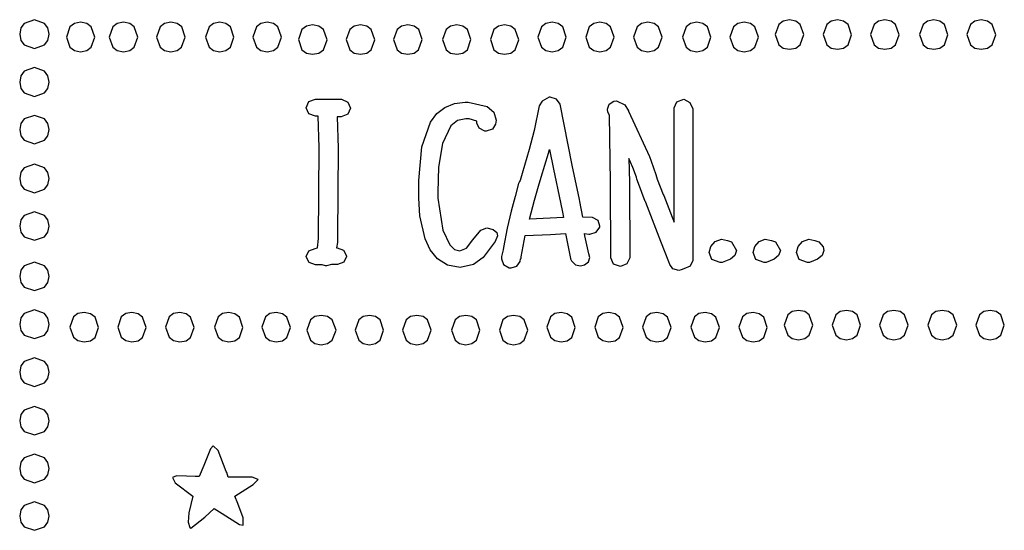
# Model space of a CAD drawing. Extents: x 48 to 158, y 6 to 137.
# Tile 3 of 8: x 102 to 158, y 34 to 63. Entities that reach past the tile are written whole.
import ezdxf

# ---------------------------------------------------------------- set-up
doc = ezdxf.new("R2010")
doc.units = 0

msp = doc.modelspace()

# ---------------------------------------------------------------- linework, layer by layer
at = {"layer": 'Layer 1'}
for p, q in [((102.565299, 62.538744), (102.376584, 62.280767)), ((103.137889, 62.745125), (102.565299, 62.538744)), ((103.710312, 62.538744), (103.137889, 62.745125)), ((103.898818, 62.280767), (103.710312, 62.538744)), ((105.397106, 62.525452), (105.145752, 62.336827)), ((105.749, 62.597), (105.397106, 62.525452)), ((106.10075, 62.525449), (105.749, 62.597)), ((105.749, 62.597), (105.749, 62.597)), ((106.352, 62.336814), (106.10075, 62.525449)), ((107.824106, 62.525452), (107.572752, 62.336827)), ((108.176, 62.597), (107.824106, 62.525452)), ((108.52775, 62.525449), (108.176, 62.597)), ((108.176, 62.597), (108.176, 62.597)), ((108.779, 62.336814), (108.52775, 62.525449)), ((110.505106, 62.525452), (110.253752, 62.336827)), ((110.857, 62.597), (110.505106, 62.525452)), ((111.216807, 62.525452), (110.857, 62.597)), ((110.857, 62.597), (110.857, 62.597)), ((111.471874, 62.336827), (111.216807, 62.525452)), ((113.271106, 62.525452), (113.019752, 62.336827)), ((113.623, 62.597), (113.271106, 62.525452)), ((113.97475, 62.525449), (113.623, 62.597)), ((113.623, 62.597), (113.623, 62.597)), ((114.226, 62.336814), (113.97475, 62.525449)), ((115.952106, 62.525452), (115.700752, 62.336827)), ((116.304, 62.597), (115.952106, 62.525452)), ((116.65575, 62.525449), (116.304, 62.597)), ((116.304, 62.597), (116.304, 62.597)), ((116.907, 62.336814), (116.65575, 62.525449)), ((118.520106, 62.384252), (118.268752, 62.195627)), ((118.872, 62.4558), (118.520106, 62.384252)), ((119.233266, 62.383096), (118.872, 62.4558)), ((118.872, 62.4558), (118.872, 62.4558)), ((119.491313, 62.191662), (119.233266, 62.383096)), ((121.229106, 62.384252), (120.977752, 62.195627)), ((121.581, 62.4558), (121.229106, 62.384252)), ((121.933078, 62.383096), (121.581, 62.4558)), ((121.581, 62.4558), (121.581, 62.4558)), ((122.184563, 62.191662), (121.933078, 62.383096)), ((123.910106, 62.384252), (123.658752, 62.195627)), ((124.262, 62.4558), (123.910106, 62.384252)), ((124.622094, 62.384252), (124.262, 62.4558)), ((124.262, 62.4558), (124.262, 62.4558)), ((124.877296, 62.195627), (124.622094, 62.384252)), ((126.676106, 62.384252), (126.424752, 62.195627)), ((127.028, 62.4558), (126.676106, 62.384252)), ((127.380055, 62.384252), (127.028, 62.4558)), ((127.028, 62.4558), (127.028, 62.4558)), ((127.631484, 62.195627), (127.380055, 62.384252)), ((129.385106, 62.384252), (129.133753, 62.195627)), ((129.737, 62.4558), (129.385106, 62.384252)), ((130.089078, 62.383096), (129.737, 62.4558)), ((129.737, 62.4558), (129.737, 62.4558)), ((130.340563, 62.191662), (130.089078, 62.383096)), ((132.067106, 62.525452), (131.815753, 62.336827)), ((132.419, 62.597), (132.067106, 62.525452)), ((132.770768, 62.525452), (132.419, 62.597)), ((132.419, 62.597), (132.419, 62.597)), ((133.022062, 62.336827), (132.770768, 62.525452)), ((134.776106, 62.525452), (134.524752, 62.336827)), ((135.128, 62.597), (134.776106, 62.525452)), ((135.479768, 62.525452), (135.128, 62.597)), ((135.128, 62.597), (135.128, 62.597)), ((135.731062, 62.336827), (135.479768, 62.525452)), ((137.485106, 62.525452), (137.233752, 62.336827)), ((137.837, 62.597), (137.485106, 62.525452)), ((138.189078, 62.525449), (137.837, 62.597)), ((137.837, 62.597), (137.837, 62.597)), ((138.440562, 62.336814), (138.189078, 62.525449)), ((140.251106, 62.525452), (139.999752, 62.336827)), ((140.603, 62.597), (140.251106, 62.525452)), ((140.95475, 62.525449), (140.603, 62.597)), ((140.603, 62.597), (140.603, 62.597)), ((141.206, 62.336814), (140.95475, 62.525449)), ((142.932106, 62.525452), (142.680752, 62.336827)), ((143.284, 62.597), (142.932106, 62.525452)), ((143.644094, 62.525452), (143.284, 62.597)), ((143.284, 62.597), (143.284, 62.597)), ((143.899296, 62.336827), (143.644094, 62.525452)), ((145.248753, 62.477927), (145.04767, 61.905545)), ((145.500106, 62.666552), (145.248753, 62.477927)), ((145.852, 62.7381), (145.500106, 62.666552)), ((146.204055, 62.666552), (145.852, 62.7381)), ((145.852, 62.7381), (145.852, 62.7381)), ((146.455484, 62.477927), (146.204055, 62.666552)), ((146.65654, 61.905545), (146.455484, 62.477927)), ((147.958753, 62.477927), (147.75767, 61.905545)), ((148.210106, 62.666552), (147.958753, 62.477927)), ((148.562, 62.7381), (148.210106, 62.666552)), ((148.91375, 62.665392), (148.562, 62.7381)), ((148.562, 62.7381), (148.562, 62.7381)), ((149.165, 62.473948), (148.91375, 62.665392)), ((149.366, 61.894936), (149.165, 62.473948)), ((150.639752, 62.477927), (150.43867, 61.905545)), ((150.891106, 62.666552), (150.639752, 62.477927)), ((151.243, 62.7381), (150.891106, 62.666552)), ((151.59475, 62.665392), (151.243, 62.7381)), ((151.243, 62.7381), (151.243, 62.7381)), ((151.846, 62.473948), (151.59475, 62.665392)), ((152.047, 61.894936), (151.846, 62.473948)), ((153.405753, 62.477927), (153.20467, 61.905545)), ((153.657106, 62.666552), (153.405753, 62.477927)), ((154.009, 62.7381), (153.657106, 62.666552)), ((154.36075, 62.665392), (154.009, 62.7381)), ((154.009, 62.7381), (154.009, 62.7381)), ((154.612, 62.473948), (154.36075, 62.665392)), ((154.813, 61.894936), (154.612, 62.473948)), ((156.086752, 62.477927), (155.88567, 61.905545)), ((156.338106, 62.666552), (156.086752, 62.477927)), ((156.69, 62.7381), (156.338106, 62.666552)), ((157.050938, 62.665392), (156.69, 62.7381)), ((156.69, 62.7381), (156.69, 62.7381)), ((157.30875, 62.473948), (157.050938, 62.665392)), ((157.515, 61.894936), (157.30875, 62.473948)), ((102.376584, 62.280767), (102.305, 61.9196)), ((102.305, 61.9196), (102.376548, 61.567706)), ((102.305, 61.9196), (102.305, 61.9196)), ((103.898562, 61.567706), (103.97011, 61.9196)), ((103.97011, 61.9196), (103.898818, 62.280767)), ((105.145752, 62.336827), (104.94467, 61.764445)), ((106.553, 61.764411), (106.352, 62.336814)), ((107.572752, 62.336827), (107.37167, 61.764445)), ((108.98, 61.764411), (108.779, 62.336814)), ((110.253752, 62.336827), (110.05267, 61.764445)), ((111.671665, 61.764445), (111.471874, 62.336827)), ((113.019752, 62.336827), (112.81867, 61.764445)), ((114.427, 61.764411), (114.226, 62.336814)), ((115.700752, 62.336827), (115.49967, 61.764445)), ((117.108, 61.764411), (116.907, 62.336814)), ((118.268752, 62.195627), (118.06767, 61.623245)), ((119.69775, 61.612674), (119.491313, 62.191662)), ((120.977752, 62.195627), (120.77667, 61.623245)), ((122.38575, 61.612674), (122.184563, 62.191662)), ((123.658752, 62.195627), (123.45767, 61.623245)), ((125.07704, 61.623245), (124.877296, 62.195627)), ((126.424752, 62.195627), (126.22367, 61.623245)), ((127.83254, 61.623245), (127.631484, 62.195627)), ((129.133753, 62.195627), (128.93267, 61.623245)), ((130.54175, 61.612674), (130.340563, 62.191662)), ((131.815753, 62.336827), (131.61467, 61.764445)), ((133.223165, 61.764445), (133.022062, 62.336827)), ((134.524752, 62.336827), (134.32367, 61.764445)), ((135.932165, 61.764445), (135.731062, 62.336827)), ((137.233752, 62.336827), (137.03267, 61.764445)), ((138.64175, 61.764411), (138.440562, 62.336814)), ((139.999752, 62.336827), (139.79867, 61.764445)), ((141.407, 61.764411), (141.206, 62.336814)), ((142.680752, 62.336827), (142.47967, 61.764445)), ((144.09904, 61.764445), (143.899296, 62.336827)), ((145.04767, 61.905545), (145.248753, 61.333163)), ((146.455326, 61.333163), (146.65654, 61.905545)), ((147.75767, 61.905545), (147.958753, 61.333163)), ((149.165, 61.321229), (149.366, 61.894936)), ((150.43867, 61.905545), (150.639752, 61.333163)), ((151.846, 61.321229), (152.047, 61.894936)), ((153.20467, 61.905545), (153.405753, 61.333163)), ((154.612, 61.321229), (154.813, 61.894936)), ((155.88567, 61.905545), (156.086752, 61.333163)), ((157.30875, 61.321229), (157.515, 61.894936)), ((102.376548, 61.567706), (102.565173, 61.316353)), ((102.565173, 61.316353), (103.137555, 61.11527)), ((103.137555, 61.11527), (103.709937, 61.316353)), ((103.709937, 61.316353), (103.898562, 61.567706)), ((104.94467, 61.764445), (105.145752, 61.192063)), ((106.352, 61.192025), (106.553, 61.764411)), ((107.37167, 61.764445), (107.572752, 61.192063)), ((108.779, 61.192025), (108.98, 61.764411)), ((110.05267, 61.764445), (110.253752, 61.192063)), ((111.464123, 61.192063), (111.671665, 61.764445)), ((112.81867, 61.764445), (113.019752, 61.192063)), ((114.226, 61.192025), (114.427, 61.764411)), ((115.49967, 61.764445), (115.700752, 61.192063)), ((116.907, 61.192025), (117.108, 61.764411)), ((118.06767, 61.623245), (118.268752, 61.050863)), ((119.491313, 61.038971), (119.69775, 61.612674)), ((120.77667, 61.623245), (120.977752, 61.050863)), ((122.184563, 61.038971), (122.38575, 61.612674)), ((123.45767, 61.623245), (123.658752, 61.050863)), ((124.869264, 61.050863), (125.07704, 61.623245)), ((126.22367, 61.623245), (126.424752, 61.050863)), ((127.631326, 61.050863), (127.83254, 61.623245)), ((128.93267, 61.623245), (129.133753, 61.050863)), ((130.340563, 61.038971), (130.54175, 61.612674)), ((131.61467, 61.764445), (131.815753, 61.192063)), ((133.022186, 61.192063), (133.223165, 61.764445)), ((134.32367, 61.764445), (134.524752, 61.192063)), ((135.731186, 61.192063), (135.932165, 61.764445)), ((137.03267, 61.764445), (137.233752, 61.192063)), ((138.440562, 61.192025), (138.64175, 61.764411)), ((139.79867, 61.764445), (139.999752, 61.192063)), ((141.206, 61.192025), (141.407, 61.764411)), ((142.47967, 61.764445), (142.680752, 61.192063)), ((143.891264, 61.192063), (144.09904, 61.764445)), ((145.248753, 61.333163), (145.500106, 61.144538)), ((146.203917, 61.144538), (146.455326, 61.333163)), ((147.958753, 61.333163), (148.210106, 61.144538)), ((148.91375, 61.136415), (149.165, 61.321229)), ((150.639752, 61.333163), (150.891106, 61.144538)), ((151.59475, 61.136415), (151.846, 61.321229)), ((153.405753, 61.333163), (153.657106, 61.144538)), ((154.36075, 61.136415), (154.612, 61.321229)), ((156.086752, 61.333163), (156.338106, 61.144538)), ((157.050938, 61.136415), (157.30875, 61.321229)), ((105.145752, 61.192063), (105.397106, 61.003438)), ((105.397106, 61.003438), (105.749, 60.93189)), ((105.749, 60.93189), (106.10075, 61.003412)), ((106.10075, 61.003412), (106.352, 61.192025)), ((107.572752, 61.192063), (107.824106, 61.003438)), ((107.824106, 61.003438), (108.176, 60.93189)), ((108.176, 60.93189), (108.52775, 61.003412)), ((108.52775, 61.003412), (108.779, 61.192025)), ((110.253752, 61.192063), (110.505106, 61.003438)), ((110.505106, 61.003438), (110.857, 60.93189)), ((110.857, 60.93189), (111.210025, 61.003438)), ((111.210025, 61.003438), (111.464123, 61.192063)), ((113.019752, 61.192063), (113.271106, 61.003438)), ((113.271106, 61.003438), (113.623, 60.93189)), ((113.623, 60.93189), (113.97475, 61.003412)), ((113.97475, 61.003412), (114.226, 61.192025)), ((115.700752, 61.192063), (115.952106, 61.003438)), ((115.952106, 61.003438), (116.304, 60.93189)), ((116.304, 60.93189), (116.65575, 61.003412)), ((116.65575, 61.003412), (116.907, 61.192025)), ((118.268752, 61.050863), (118.520106, 60.862238)), ((118.520106, 60.862238), (118.872, 60.79069)), ((118.872, 60.79069), (119.233266, 60.854144)), ((119.233266, 60.854144), (119.491313, 61.038971)), ((120.977752, 61.050863), (121.229106, 60.862238)), ((121.229106, 60.862238), (121.581, 60.79069)), ((121.581, 60.79069), (121.933078, 60.854144)), ((121.933078, 60.854144), (122.184563, 61.038971)), ((123.658752, 61.050863), (123.910106, 60.862238)), ((123.910106, 60.862238), (124.262, 60.79069)), ((124.262, 60.79069), (124.615066, 60.862238)), ((124.615066, 60.862238), (124.869264, 61.050863)), ((126.424752, 61.050863), (126.676106, 60.862238)), ((126.676106, 60.862238), (127.028, 60.79069)), ((127.028, 60.79069), (127.379917, 60.862238)), ((127.379917, 60.862238), (127.631326, 61.050863)), ((129.133753, 61.050863), (129.385106, 60.862238)), ((129.385106, 60.862238), (129.737, 60.79069)), ((129.737, 60.79069), (130.089078, 60.854144)), ((130.089078, 60.854144), (130.340563, 61.038971)), ((131.815753, 61.192063), (132.067106, 61.003438)), ((132.067106, 61.003438), (132.419, 60.93189)), ((132.419, 60.93189), (132.770876, 61.003438)), ((132.770876, 61.003438), (133.022186, 61.192063)), ((134.524752, 61.192063), (134.776106, 61.003438)), ((134.776106, 61.003438), (135.128, 60.93189)), ((135.128, 60.93189), (135.479876, 61.003438)), ((135.479876, 61.003438), (135.731186, 61.192063)), ((137.233752, 61.192063), (137.485106, 61.003438)), ((137.485106, 61.003438), (137.837, 60.93189)), ((137.837, 60.93189), (138.189078, 61.003412)), ((138.189078, 61.003412), (138.440562, 61.192025)), ((139.999752, 61.192063), (140.251106, 61.003438)), ((140.251106, 61.003438), (140.603, 60.93189)), ((140.603, 60.93189), (140.95475, 61.003412)), ((140.95475, 61.003412), (141.206, 61.192025)), ((142.680752, 61.192063), (142.932106, 61.003438)), ((142.932106, 61.003438), (143.284, 60.93189)), ((143.284, 60.93189), (143.637066, 61.003438)), ((143.637066, 61.003438), (143.891264, 61.192063)), ((145.500106, 61.144538), (145.852, 61.07299)), ((145.852, 61.07299), (146.203917, 61.144538)), ((148.210106, 61.144538), (148.562, 61.07299)), ((148.562, 61.07299), (148.91375, 61.136415)), ((150.891106, 61.144538), (151.243, 61.07299)), ((151.243, 61.07299), (151.59475, 61.136415)), ((153.657106, 61.144538), (154.009, 61.07299)), ((154.009, 61.07299), (154.36075, 61.136415)), ((156.338106, 61.144538), (156.69, 61.07299)), ((156.69, 61.07299), (157.050938, 61.136415)), ((102.565299, 59.829444), (102.376584, 59.571467)), ((103.137889, 60.035825), (102.565299, 59.829444)), ((103.710312, 59.829444), (103.137889, 60.035825)), ((103.898818, 59.571467), (103.710312, 59.829444)), ((102.376584, 59.571467), (102.305, 59.2103)), ((102.305, 59.2103), (102.376548, 58.858406)), ((102.305, 59.2103), (102.305, 59.2103)), ((103.898562, 58.858406), (103.97011, 59.2103)), ((103.97011, 59.2103), (103.898818, 59.571467)), ((102.376548, 58.858406), (102.565173, 58.607052)), ((102.565173, 58.607052), (103.137555, 58.40597)), ((103.137555, 58.40597), (103.709937, 58.607052)), ((103.709937, 58.607052), (103.898562, 58.858406)), ((118.504778, 57.770977), (118.656473, 58.116699)), ((118.656473, 58.116699), (119.041, 58.250754)), ((119.041, 58.250754), (120.509, 58.2507)), ((120.509, 58.2507), (120.86875, 58.091988)), ((120.86875, 58.091988), (121.017, 57.7427)), ((126.359266, 57.786002), (126.8924, 58.002189)), ((126.8924, 58.002189), (127.507555, 58.081456)), ((127.507555, 58.081456), (127.508, 58.0814)), ((127.508, 58.0814), (127.564444, 58.0814)), ((127.564444, 58.0814), (127.677333, 58.0814)), ((127.677333, 58.0814), (128.753303, 57.837984)), ((131.854557, 58.137872), (131.685224, 57.883872)), ((132.249668, 58.36365), (131.854557, 58.137872)), ((132.306113, 58.36365), (132.249668, 58.36365)), ((132.673001, 58.250761), (132.306113, 58.36365)), ((132.870557, 57.968539), (132.673001, 58.250761)), ((133.54789, 54.525429), (132.870557, 57.968539)), ((135.551003, 57.686271), (135.649781, 57.975549)), ((135.649781, 57.975549), (135.917892, 58.137826)), ((135.917892, 58.137826), (136.059003, 58.166048)), ((136.059003, 58.166048), (136.53878, 57.94027)), ((136.53878, 57.94027), (136.736335, 57.601604)), ((139.33344, 57.770957), (139.485134, 58.106095)), ((139.485134, 58.106095), (139.869662, 58.250734)), ((139.869662, 58.250734), (140.218333, 58.056704)), ((140.218333, 58.056704), (140.377, 57.7145)), ((118.656473, 57.425255), (118.504778, 57.770977)), ((119.041, 57.2912), (118.656473, 57.425255)), ((120.865306, 57.407561), (120.480778, 57.262923)), ((121.017, 57.7427), (120.865306, 57.407561)), ((121.017, 57.7427), (121.017, 57.7427)), ((125.53906, 56.945509), (125.908153, 57.433554)), ((125.908153, 57.433554), (126.359266, 57.786002)), ((128.753303, 57.837984), (129.117986, 57.521806)), ((129.117986, 57.521806), (129.257773, 57.0654)), ((131.685224, 57.883872), (131.403002, 56.472762)), ((135.579225, 57.516938), (135.551003, 57.686271)), ((135.663892, 57.347605), (135.579225, 57.516938)), ((136.736335, 57.601604), (136.737, 57.5734)), ((136.737, 57.5734), (137.92233, 55.00518)), ((139.33344, 51.308077), (139.33344, 57.770957)), ((140.377, 57.7145), (140.377, 49.13495)), ((140.377, 57.7145), (140.377, 57.7145)), ((102.376584, 56.881081), (102.305, 56.5292)), ((102.565299, 57.132425), (102.376584, 56.881081)), ((103.137889, 57.3335), (102.565299, 57.132425)), ((103.710312, 57.132425), (103.137889, 57.3335)), ((103.898818, 56.881081), (103.710312, 57.132425)), ((103.97011, 56.5292), (103.898818, 56.881081)), ((119.182557, 57.291162), (119.041, 57.2912)), ((119.239001, 55.513162), (119.182557, 57.291162)), ((120.480778, 57.262923), (120.255, 57.263)), ((120.255, 57.263), (120.311444, 55.485)), ((125.046936, 55.565267), (125.53906, 56.945509)), ((127.063167, 57.044729), (126.693963, 56.751869)), ((127.536219, 57.150066), (127.063167, 57.044729)), ((127.620886, 57.150066), (127.536219, 57.150066)), ((127.733775, 57.150066), (127.620886, 57.150066)), ((128.157108, 57.008955), (127.733775, 57.150066)), ((128.157108, 56.896066), (128.157108, 57.008955)), ((128.298218, 56.606789), (128.157108, 56.896066)), ((129.229551, 56.839622), (129.046107, 56.5574)), ((129.257773, 57.0654), (129.229551, 56.839622)), ((135.720336, 53.565835), (135.663892, 57.347605)), ((102.305, 56.5292), (102.376548, 56.177306)), ((102.305, 56.5292), (102.305, 56.5292)), ((103.898562, 56.177306), (103.97011, 56.5292)), ((126.693963, 56.751869), (126.216833, 55.742486)), ((128.608663, 56.444511), (128.298218, 56.606789)), ((128.693329, 56.444511), (128.608663, 56.444511)), ((129.046107, 56.5574), (128.693329, 56.444511)), ((131.403002, 56.472762), (131.12078, 55.400322)), ((102.376548, 56.177306), (102.565173, 55.925953)), ((102.565173, 55.925953), (103.137555, 55.72487)), ((103.137555, 55.72487), (103.709937, 55.925953)), ((103.709937, 55.925953), (103.898562, 56.177306)), ((126.216833, 55.742486), (126.004285, 54.399728)), ((119.210779, 50.376722), (119.239001, 55.513162)), ((120.311444, 55.485), (120.283222, 50.48967)), ((124.882895, 53.650566), (125.046936, 55.565267)), ((131.12078, 55.400322), (130.725669, 54.045652)), ((131.798001, 53.848118), (132.221334, 55.202788)), ((132.221334, 55.202788), (132.277778, 55.400343)), ((132.277778, 55.400343), (132.503556, 54.299673)), ((136.849225, 54.69472), (136.764558, 54.892275)), ((136.764558, 54.892275), (136.79278, 53.565835)), ((136.990336, 54.384276), (136.849225, 54.69472)), ((136.849225, 54.69472), (136.849225, 54.69472)), ((137.92233, 55.00518), (138.035219, 54.75118)), ((138.035219, 54.75118), (138.289219, 53.989181)), ((102.376584, 54.123406), (102.305, 53.7634)), ((102.565299, 54.378564), (102.376584, 54.123406)), ((103.137889, 54.578313), (102.565299, 54.378564)), ((103.710312, 54.370605), (103.137889, 54.578313)), ((103.898818, 54.116442), (103.710312, 54.370605)), ((103.97011, 53.7634), (103.898818, 54.116442)), ((126.004285, 54.399728), (125.955779, 53.001406)), ((130.725669, 54.045652), (130.61278, 53.650541)), ((132.503556, 54.299673), (132.898667, 52.408783)), ((133.971223, 52.578099), (133.54789, 54.525429)), ((137.187891, 53.848054), (136.990336, 54.384276)), ((102.305, 53.7634), (102.376548, 53.411506)), ((102.305, 53.7634), (102.305, 53.7634)), ((103.898562, 53.411506), (103.97011, 53.7634)), ((124.882895, 52.973233), (124.882895, 53.650566)), ((130.528114, 53.481208), (130.330559, 52.747431)), ((130.584558, 53.594097), (130.528114, 53.481208)), ((130.61278, 53.650541), (130.584558, 53.594097)), ((131.65689, 53.340118), (131.798001, 53.848118)), ((135.748558, 49.276065), (135.720336, 53.565835)), ((136.79278, 53.565835), (136.821002, 49.276065)), ((137.216113, 53.735165), (137.187891, 53.848054)), ((137.300779, 53.481165), (137.216113, 53.735165)), ((137.69589, 52.465165), (137.300779, 53.481165)), ((138.289219, 53.989181), (138.289219, 53.989181)), ((138.289219, 53.989181), (138.373886, 53.735181)), ((138.373886, 53.735181), (138.712552, 52.860293)), ((102.376548, 53.411506), (102.565173, 53.160152)), ((102.565173, 53.160152), (103.137555, 52.95907)), ((103.137555, 52.95907), (103.709937, 53.160152)), ((103.709937, 53.160152), (103.898562, 53.411506)), ((124.882895, 52.662789), (124.882895, 52.973233)), ((125.955779, 53.001406), (125.956, 52.6627)), ((131.431112, 52.549896), (131.65689, 53.340118)), ((124.943307, 51.656929), (124.882895, 52.662789)), ((125.956, 52.6627), (126.248806, 50.838842)), ((130.330559, 52.747431), (130.104781, 51.928987)), ((131.14889, 51.477456), (131.431112, 52.549896)), ((132.898667, 52.408783), (133.011556, 51.872561)), ((133.999445, 52.46521), (133.971223, 52.578099)), ((134.168778, 51.590322), (133.999445, 52.46521)), ((137.724113, 52.436943), (137.69589, 52.465165)), ((137.724113, 52.40872), (137.724113, 52.436943)), ((138.20389, 51.19517), (137.724113, 52.40872)), ((138.712552, 52.860293), (138.712552, 52.860293)), ((138.712552, 52.860293), (138.740774, 52.803849)), ((138.740774, 52.803849), (139.220551, 51.590299)), ((103.137889, 51.8866), (102.565299, 51.685525)), ((103.710312, 51.685525), (103.137889, 51.8866)), ((130.104781, 51.928987), (129.879003, 50.969432)), ((133.011556, 51.872561), (133.068001, 51.562117)), ((102.376584, 51.434181), (102.305, 51.0823)), ((102.565299, 51.685525), (102.376584, 51.434181)), ((103.898818, 51.434181), (103.710312, 51.685525)), ((103.97011, 51.0823), (103.898818, 51.434181)), ((125.239198, 50.352092), (124.943307, 51.656929)), ((132.306, 51.5339), (131.14889, 51.477456)), ((133.068001, 51.562117), (132.306, 51.5339)), ((132.306, 51.5339), (132.306, 51.5339)), ((134.705, 51.5621), (134.168778, 51.590322)), ((135.032763, 51.396297), (134.705, 51.5621)), ((134.705, 51.5621), (134.705, 51.5621)), ((135.128105, 51.082272), (135.032763, 51.396297)), ((139.220551, 51.590299), (139.33344, 51.308077)), ((102.305, 51.0823), (102.376548, 50.730406)), ((102.305, 51.0823), (102.305, 51.0823)), ((102.376548, 50.730406), (102.565173, 50.479052)), ((103.709937, 50.479052), (103.898562, 50.730406)), ((103.898562, 50.730406), (103.97011, 51.0823)), ((126.248806, 50.838842), (126.634657, 50.015549)), ((127.931557, 50.292038), (128.383112, 50.856482)), ((128.383112, 50.856482), (128.725306, 50.98701)), ((128.725306, 50.98701), (129.088667, 50.884704)), ((129.088667, 50.884704), (129.289333, 50.722488)), ((129.289333, 50.722488), (129.342, 50.5179)), ((129.879003, 50.969432), (129.681448, 49.868762)), ((134.563661, 50.630717), (134.919967, 50.743605)), ((134.919967, 50.743605), (135.128105, 51.025828)), ((135.128105, 51.025828), (135.128105, 51.082272)), ((138.570779, 50.207393), (138.20389, 51.19517)), ((102.565173, 50.479052), (103.137555, 50.27797)), ((103.137555, 50.27797), (103.709937, 50.479052)), ((119.154335, 49.8405), (119.210779, 50.376722)), ((120.283222, 50.151004), (120.227, 49.8405)), ((120.283222, 50.48967), (120.283222, 50.320337)), ((120.283222, 50.320337), (120.283222, 50.151004)), ((125.529192, 49.735558), (125.239198, 50.352092)), ((127.585835, 49.833428), (127.931557, 50.292038)), ((129.200889, 50.207456), (129.144445, 50.122789)), ((129.342, 50.5179), (129.200889, 50.207456)), ((129.342, 50.5179), (129.342, 50.5179)), ((130.669, 49.3325), (130.894778, 50.54605)), ((130.894778, 50.54605), (132.334108, 50.602494)), ((132.334108, 50.602494), (133.180774, 50.658939)), ((133.180774, 50.658939), (133.462996, 49.247829)), ((134.281439, 50.517828), (134.253217, 50.658939)), ((134.253217, 50.658939), (134.507217, 50.630717)), ((134.507217, 49.501828), (134.281439, 50.517828)), ((134.507217, 50.630717), (134.563661, 50.630717)), ((139.022334, 49.050283), (138.570779, 50.207393)), ((141.404029, 49.918122), (141.647445, 50.207399)), ((141.647445, 50.207399), (142.000223, 50.341454)), ((142.000223, 50.341454), (142.353, 50.263843)), ((142.353, 50.263843), (142.578778, 50.179177)), ((142.578778, 50.179177), (142.861, 49.6994)), ((143.887029, 49.918122), (144.130445, 50.207399)), ((144.130445, 50.207399), (144.483223, 50.341454)), ((144.483223, 50.341454), (144.836, 50.263843)), ((144.836, 50.263843), (145.061778, 50.179177)), ((145.061778, 50.179177), (145.344, 49.6994)), ((146.343029, 49.918122), (146.586445, 50.207399)), ((146.586445, 50.207399), (146.939223, 50.341454)), ((146.939223, 50.341454), (147.292, 50.263843)), ((147.292, 50.263843), (147.517778, 50.179177)), ((147.517778, 50.179177), (147.753847, 49.907535)), ((118.505224, 49.360723), (118.65339, 49.68175)), ((118.65339, 49.68175), (119.013224, 49.812278)), ((119.013224, 49.812278), (119.154335, 49.8405)), ((120.227, 49.8405), (120.255, 49.8405)), ((120.255, 49.8405), (120.618361, 49.709972)), ((120.618361, 49.709972), (120.791222, 49.388945)), ((125.942548, 49.221881), (125.529192, 49.735558)), ((126.634657, 50.015549), (126.893233, 49.763809)), ((126.893233, 49.763809), (127.19778, 49.67115)), ((127.19778, 49.67115), (127.585835, 49.833428)), ((129.144445, 50.122789), (128.523556, 49.293761)), ((129.653226, 49.727651), (129.568559, 49.360762)), ((129.681448, 49.868762), (129.653226, 49.727651)), ((141.308779, 49.586511), (141.404029, 49.918122)), ((141.460473, 49.198456), (141.308779, 49.586511)), ((142.861, 49.6994), (142.752962, 49.407036)), ((142.861, 49.6994), (142.861, 49.6994)), ((143.791779, 49.586511), (143.887029, 49.918122)), ((143.943473, 49.198456), (143.791779, 49.586511)), ((145.344, 49.6994), (145.235962, 49.407036)), ((145.344, 49.6994), (145.344, 49.6994)), ((146.247779, 49.586511), (146.343029, 49.918122)), ((146.399473, 49.198456), (146.247779, 49.586511)), ((147.8, 49.6994), (147.691962, 49.407036)), ((147.753847, 49.907535), (147.8, 49.6994)), ((147.8, 49.6994), (147.8, 49.6994)), ((103.137889, 49.0362), (102.565299, 48.835125)), ((103.710312, 48.835125), (103.137889, 49.0362)), ((118.505224, 49.332501), (118.505224, 49.360723)), ((118.678085, 49.011473), (118.505224, 49.332501)), ((120.643055, 49.039695), (120.283222, 48.909168)), ((120.791222, 49.360723), (120.643055, 49.039695)), ((120.791222, 49.388945), (120.791222, 49.360723)), ((126.500763, 48.870262), (125.942548, 49.221881)), ((128.523556, 49.293761), (127.969695, 48.904382)), ((129.568559, 49.360762), (129.568, 49.2196)), ((129.568, 49.2196), (129.673833, 48.9021)), ((130.421722, 48.810378), (130.612222, 49.078489)), ((130.612222, 49.078489), (130.640444, 49.2196)), ((130.640444, 49.2196), (130.668666, 49.247822)), ((130.668666, 49.247822), (130.669, 49.3325)), ((133.462996, 49.247829), (133.462996, 49.219607)), ((133.462996, 49.219607), (133.51944, 49.106718)), ((133.51944, 49.106718), (133.547663, 49.078495)), ((133.547663, 49.078495), (133.745218, 48.887996)), ((134.253218, 48.88094), (134.482523, 49.050273)), ((134.482523, 49.050273), (134.563662, 49.304273)), ((134.563662, 49.304273), (134.507217, 49.501828)), ((135.900253, 48.930343), (135.748558, 49.276065)), ((136.821002, 49.276065), (136.658725, 48.940926)), ((139.078778, 48.909172), (139.022334, 49.050283)), ((140.377, 49.13495), (140.228833, 48.810395)), ((141.929667, 49.022067), (141.460473, 49.198456)), ((142.014334, 49.022067), (141.929667, 49.022067)), ((142.042556, 49.022067), (142.014334, 49.022067)), ((142.504695, 49.201984), (142.042556, 49.022067)), ((142.752962, 49.407036), (142.504695, 49.201984)), ((144.412667, 49.022067), (143.943473, 49.198456)), ((144.497334, 49.022067), (144.412667, 49.022067)), ((144.525556, 49.022067), (144.497334, 49.022067)), ((144.987695, 49.201984), (144.525556, 49.022067)), ((145.235962, 49.407036), (144.987695, 49.201984)), ((146.868667, 49.022067), (146.399473, 49.198456)), ((146.953334, 49.022067), (146.868667, 49.022067)), ((146.981556, 49.022067), (146.953334, 49.022067)), ((147.443695, 49.201984), (146.981556, 49.022067)), ((147.691962, 49.407036), (147.443695, 49.201984)), ((102.376584, 48.583781), (102.305, 48.2319)), ((102.565299, 48.835125), (102.376584, 48.583781)), ((103.898818, 48.583781), (103.710312, 48.835125)), ((103.97011, 48.2319), (103.898818, 48.583781)), ((119.041446, 48.880946), (118.678085, 49.011473)), ((119.408335, 48.880946), (119.041446, 48.880946)), ((119.60589, 48.824501), (119.408335, 48.880946)), ((119.662334, 48.824501), (119.60589, 48.824501)), ((119.944556, 48.909168), (119.662334, 48.824501)), ((120.283222, 48.909168), (119.944556, 48.909168)), ((127.225335, 48.739899), (126.500763, 48.870262)), ((127.969695, 48.904382), (127.225335, 48.739899)), ((129.673833, 48.9021), (129.991333, 48.7116)), ((129.991333, 48.7116), (130.104222, 48.7116)), ((130.104222, 48.7116), (130.421722, 48.810378)), ((133.745218, 48.887996), (134.02744, 48.824495)), ((134.02744, 48.824495), (134.253218, 48.88094)), ((136.28478, 48.796288), (135.900253, 48.930343)), ((136.658725, 48.940926), (136.28478, 48.796288)), ((139.258695, 48.665756), (139.078778, 48.909172)), ((139.586778, 48.570506), (139.258695, 48.665756)), ((139.727889, 48.598729), (139.586778, 48.570506)), ((139.869, 48.655173), (139.727889, 48.598729)), ((140.228833, 48.810395), (139.869, 48.655173)), ((102.305, 48.2319), (102.376548, 47.880006)), ((102.305, 48.2319), (102.305, 48.2319)), ((103.898562, 47.880006), (103.97011, 48.2319)), ((102.376548, 47.880006), (102.565173, 47.628653)), ((102.565173, 47.628653), (103.137555, 47.42757)), ((103.137555, 47.42757), (103.709937, 47.628653)), ((103.709937, 47.628653), (103.898562, 47.880006)), ((103.137889, 46.33745), (102.565299, 46.137678)), ((103.710312, 46.129747), (103.137889, 46.33745)), ((146.008106, 46.241152), (145.756753, 46.052527)), ((146.36, 46.3127), (146.008106, 46.241152)), ((146.712078, 46.241153), (146.36, 46.3127)), ((146.36, 46.3127), (146.36, 46.3127)), ((146.963562, 46.052528), (146.712078, 46.241153)), ((148.718106, 46.241152), (148.466752, 46.052527)), ((149.07, 46.3127), (148.718106, 46.241152)), ((149.42175, 46.241153), (149.07, 46.3127)), ((149.07, 46.3127), (149.07, 46.3127)), ((149.673, 46.052528), (149.42175, 46.241153)), ((151.399106, 46.241152), (151.147753, 46.052527)), ((151.751, 46.3127), (151.399106, 46.241152)), ((152.10275, 46.241153), (151.751, 46.3127)), ((151.751, 46.3127), (151.751, 46.3127)), ((152.354, 46.052528), (152.10275, 46.241153)), ((154.136106, 46.241152), (153.884752, 46.052527)), ((154.488, 46.3127), (154.136106, 46.241152)), ((154.849266, 46.241153), (154.488, 46.3127)), ((154.488, 46.3127), (154.488, 46.3127)), ((155.107313, 46.052528), (154.849266, 46.241153)), ((156.846106, 46.241152), (156.594753, 46.052527)), ((157.198, 46.3127), (156.846106, 46.241152)), ((157.549768, 46.241152), (157.198, 46.3127)), ((157.198, 46.3127), (157.198, 46.3127)), ((157.801062, 46.052527), (157.549768, 46.241152)), ((102.376584, 45.882511), (102.305, 45.5225)), ((102.565299, 46.137678), (102.376584, 45.882511)), ((103.898818, 45.875571), (103.710312, 46.129747)), ((103.97011, 45.5225), (103.898818, 45.875571)), ((105.342752, 45.939727), (105.14167, 45.367345)), ((105.594106, 46.128352), (105.342752, 45.939727)), ((105.946, 46.1999), (105.594106, 46.128352)), ((106.307266, 46.126035), (105.946, 46.1999)), ((105.946, 46.1999), (105.946, 46.1999)), ((106.565312, 45.931783), (106.307266, 46.126035)), ((106.77175, 45.346161), (106.565312, 45.931783)), ((108.051752, 45.939727), (107.85067, 45.367345)), ((108.303106, 46.128352), (108.051752, 45.939727)), ((108.655, 46.1999), (108.303106, 46.128352)), ((109.007078, 46.126035), (108.655, 46.1999)), ((108.655, 46.1999), (108.655, 46.1999)), ((109.258562, 45.931783), (109.007078, 46.126035)), ((109.45975, 45.346161), (109.258562, 45.931783)), ((110.761752, 45.939727), (110.56067, 45.367345)), ((111.013106, 46.128352), (110.761752, 45.939727)), ((111.365, 46.1999), (111.013106, 46.128352)), ((111.71675, 46.126035), (111.365, 46.1999)), ((111.365, 46.1999), (111.365, 46.1999)), ((111.968, 45.931783), (111.71675, 46.126035)), ((112.169, 45.346161), (111.968, 45.931783)), ((113.527752, 45.939727), (113.32667, 45.367345)), ((113.779106, 46.128352), (113.527752, 45.939727)), ((114.131, 46.1999), (113.779106, 46.128352)), ((114.48275, 46.126035), (114.131, 46.1999)), ((114.131, 46.1999), (114.131, 46.1999)), ((114.734, 45.931783), (114.48275, 46.126035)), ((114.935, 45.346161), (114.734, 45.931783)), ((116.208752, 45.939727), (116.00767, 45.367345)), ((116.460106, 46.128352), (116.208752, 45.939727)), ((116.812, 46.1999), (116.460106, 46.128352)), ((117.16375, 46.126035), (116.812, 46.1999)), ((116.812, 46.1999), (116.812, 46.1999)), ((117.415, 45.931783), (117.16375, 46.126035)), ((117.616, 45.346161), (117.415, 45.931783)), ((118.748752, 45.770327), (118.54767, 45.197945)), ((119.000106, 45.958952), (118.748752, 45.770327)), ((119.352, 46.0305), (119.000106, 45.958952)), ((119.722453, 45.958953), (119.352, 46.0305)), ((119.352, 46.0305), (119.352, 46.0305)), ((119.987063, 45.770328), (119.722453, 45.958953)), ((120.19875, 45.197949), (119.987063, 45.770328)), ((121.485752, 45.770327), (121.28467, 45.197945)), ((121.737106, 45.958952), (121.485752, 45.770327)), ((122.089, 46.0305), (121.737106, 45.958952)), ((122.441078, 45.958953), (122.089, 46.0305)), ((122.089, 46.0305), (122.089, 46.0305)), ((122.692563, 45.770328), (122.441078, 45.958953)), ((122.89375, 45.197949), (122.692563, 45.770328)), ((124.166752, 45.770327), (123.96567, 45.197945)), ((124.418106, 45.958952), (124.166752, 45.770327)), ((124.77, 46.0305), (124.418106, 45.958952)), ((125.122055, 45.958952), (124.77, 46.0305)), ((124.77, 46.0305), (124.77, 46.0305)), ((125.373484, 45.770327), (125.122055, 45.958952)), ((125.57454, 45.197945), (125.373484, 45.770327)), ((126.932752, 45.770327), (126.73167, 45.197945)), ((127.184106, 45.958952), (126.932752, 45.770327)), ((127.536, 46.0305), (127.184106, 45.958952)), ((127.888055, 45.958952), (127.536, 46.0305)), ((127.536, 46.0305), (127.536, 46.0305)), ((128.139484, 45.770327), (127.888055, 45.958952)), ((128.34054, 45.197945), (128.139484, 45.770327)), ((129.641752, 45.770327), (129.44067, 45.197945)), ((129.893106, 45.958952), (129.641752, 45.770327)), ((130.245, 46.0305), (129.893106, 45.958952)), ((130.597055, 45.958952), (130.245, 46.0305)), ((130.245, 46.0305), (130.245, 46.0305)), ((130.848484, 45.770327), (130.597055, 45.958952)), ((131.04954, 45.197945), (130.848484, 45.770327)), ((132.323753, 45.939727), (132.12267, 45.367345)), ((132.575106, 46.128352), (132.323753, 45.939727)), ((132.927, 46.1999), (132.575106, 46.128352)), ((133.27875, 46.126035), (132.927, 46.1999)), ((132.927, 46.1999), (132.927, 46.1999)), ((133.53, 45.931783), (133.27875, 46.126035)), ((133.731, 45.346161), (133.53, 45.931783)), ((135.032753, 45.939727), (134.83167, 45.367345)), ((135.284106, 46.128352), (135.032753, 45.939727)), ((135.636, 46.1999), (135.284106, 46.128352)), ((135.98775, 46.126035), (135.636, 46.1999)), ((135.636, 46.1999), (135.636, 46.1999)), ((136.239, 45.931783), (135.98775, 46.126035)), ((136.44, 45.346161), (136.239, 45.931783)), ((137.741753, 45.939727), (137.54067, 45.367345)), ((137.993106, 46.128352), (137.741753, 45.939727)), ((138.345, 46.1999), (137.993106, 46.128352)), ((138.697078, 46.126035), (138.345, 46.1999)), ((138.345, 46.1999), (138.345, 46.1999)), ((138.948563, 45.931783), (138.697078, 46.126035)), ((139.14975, 45.346161), (138.948563, 45.931783)), ((140.479753, 45.939727), (140.27867, 45.367345)), ((140.731106, 46.128352), (140.479753, 45.939727)), ((141.083, 46.1999), (140.731106, 46.128352)), ((141.43475, 46.126035), (141.083, 46.1999)), ((141.083, 46.1999), (141.083, 46.1999)), ((141.686, 45.931783), (141.43475, 46.126035)), ((141.887, 45.346161), (141.686, 45.931783)), ((143.188753, 45.939727), (142.98767, 45.367345)), ((143.440106, 46.128352), (143.188753, 45.939727)), ((143.792, 46.1999), (143.440106, 46.128352)), ((144.144078, 46.126035), (143.792, 46.1999)), ((143.792, 46.1999), (143.792, 46.1999)), ((144.395563, 45.931783), (144.144078, 46.126035)), ((144.59675, 45.346161), (144.395563, 45.931783)), ((145.756753, 46.052527), (145.55567, 45.480145)), ((147.16475, 45.480149), (146.963562, 46.052528)), ((148.466752, 46.052527), (148.26567, 45.480145)), ((149.874, 45.480149), (149.673, 46.052528)), ((151.147753, 46.052527), (150.94667, 45.480145)), ((152.555, 45.480149), (152.354, 46.052528)), ((153.884752, 46.052527), (153.68367, 45.480145)), ((155.31375, 45.480149), (155.107313, 46.052528)), ((156.594753, 46.052527), (156.39367, 45.480145)), ((158.002165, 45.480145), (157.801062, 46.052527)), ((102.305, 45.5225), (102.376548, 45.170606)), ((102.305, 45.5225), (102.305, 45.5225)), ((102.376548, 45.170606), (102.565173, 44.919252)), ((103.709937, 44.919252), (103.898562, 45.170606)), ((103.898562, 45.170606), (103.97011, 45.5225)), ((105.14167, 45.367345), (105.342752, 44.794963)), ((106.565312, 44.771132), (106.77175, 45.346161)), ((107.85067, 45.367345), (108.051752, 44.794963)), ((109.258562, 44.771132), (109.45975, 45.346161)), ((110.56067, 45.367345), (110.761752, 44.794963)), ((111.968, 44.771132), (112.169, 45.346161)), ((113.32667, 45.367345), (113.527752, 44.794963)), ((114.734, 44.771132), (114.935, 45.346161)), ((116.00767, 45.367345), (116.208752, 44.794963)), ((117.415, 44.771132), (117.616, 45.346161)), ((118.54767, 45.197945), (118.748752, 44.625563)), ((119.987063, 44.625568), (120.19875, 45.197949)), ((121.28467, 45.197945), (121.485752, 44.625563)), ((122.692563, 44.625568), (122.89375, 45.197949)), ((123.96567, 45.197945), (124.166752, 44.625563)), ((125.373326, 44.625563), (125.57454, 45.197945)), ((126.73167, 45.197945), (126.932752, 44.625563)), ((128.139326, 44.625563), (128.34054, 45.197945)), ((129.44067, 45.197945), (129.641752, 44.625563)), ((130.848326, 44.625563), (131.04954, 45.197945)), ((132.12267, 45.367345), (132.323753, 44.794963)), ((133.53, 44.771132), (133.731, 45.346161)), ((134.83167, 45.367345), (135.032753, 44.794963)), ((136.239, 44.771132), (136.44, 45.346161)), ((137.54067, 45.367345), (137.741753, 44.794963)), ((138.948563, 44.771132), (139.14975, 45.346161)), ((140.27867, 45.367345), (140.479753, 44.794963)), ((141.686, 44.771132), (141.887, 45.346161)), ((142.98767, 45.367345), (143.188753, 44.794963)), ((144.395563, 44.771132), (144.59675, 45.346161)), ((145.55567, 45.480145), (145.756753, 44.907763)), ((146.963562, 44.907768), (147.16475, 45.480149)), ((148.26567, 45.480145), (148.466752, 44.907763)), ((149.673, 44.907768), (149.874, 45.480149)), ((150.94667, 45.480145), (151.147753, 44.907763)), ((152.354, 44.907768), (152.555, 45.480149)), ((153.68367, 45.480145), (153.884752, 44.907763)), ((155.107313, 44.907768), (155.31375, 45.480149)), ((156.39367, 45.480145), (156.594753, 44.907763)), ((157.801186, 44.907763), (158.002165, 45.480145)), ((102.565173, 44.919252), (103.137555, 44.71817)), ((103.137555, 44.71817), (103.709937, 44.919252)), ((105.342752, 44.794963), (105.594106, 44.606338)), ((105.594106, 44.606338), (105.946, 44.53479)), ((105.946, 44.53479), (106.307266, 44.590119)), ((106.307266, 44.590119), (106.565312, 44.771132)), ((108.051752, 44.794963), (108.303106, 44.606338)), ((108.303106, 44.606338), (108.655, 44.53479)), ((108.655, 44.53479), (109.007078, 44.590119)), ((109.007078, 44.590119), (109.258562, 44.771132)), ((110.761752, 44.794963), (111.013106, 44.606338)), ((111.013106, 44.606338), (111.365, 44.53479)), ((111.365, 44.53479), (111.71675, 44.590119)), ((111.71675, 44.590119), (111.968, 44.771132)), ((113.527752, 44.794963), (113.779106, 44.606338)), ((113.779106, 44.606338), (114.131, 44.53479)), ((114.131, 44.53479), (114.48275, 44.590119)), ((114.48275, 44.590119), (114.734, 44.771132)), ((116.208752, 44.794963), (116.460106, 44.606338)), ((116.460106, 44.606338), (116.812, 44.53479)), ((116.812, 44.53479), (117.16375, 44.590119)), ((117.16375, 44.590119), (117.415, 44.771132)), ((118.748752, 44.625563), (119.000106, 44.436938)), ((119.722453, 44.436941), (119.987063, 44.625568)), ((121.485752, 44.625563), (121.737106, 44.436938)), ((122.441078, 44.436941), (122.692563, 44.625568)), ((124.166752, 44.625563), (124.418106, 44.436938)), ((125.121917, 44.436938), (125.373326, 44.625563)), ((126.932752, 44.625563), (127.184106, 44.436938)), ((127.887917, 44.436938), (128.139326, 44.625563)), ((129.641752, 44.625563), (129.893106, 44.436938)), ((130.596917, 44.436938), (130.848326, 44.625563)), ((132.323753, 44.794963), (132.575106, 44.606338)), ((132.575106, 44.606338), (132.927, 44.53479)), ((132.927, 44.53479), (133.27875, 44.590119)), ((133.27875, 44.590119), (133.53, 44.771132)), ((135.032753, 44.794963), (135.284106, 44.606338)), ((135.284106, 44.606338), (135.636, 44.53479)), ((135.636, 44.53479), (135.98775, 44.590119)), ((135.98775, 44.590119), (136.239, 44.771132)), ((137.741753, 44.794963), (137.993106, 44.606338)), ((137.993106, 44.606338), (138.345, 44.53479)), ((138.345, 44.53479), (138.697078, 44.590119)), ((138.697078, 44.590119), (138.948563, 44.771132)), ((140.479753, 44.794963), (140.731106, 44.606338)), ((140.731106, 44.606338), (141.083, 44.53479)), ((141.083, 44.53479), (141.43475, 44.590119)), ((141.43475, 44.590119), (141.686, 44.771132)), ((143.188753, 44.794963), (143.440106, 44.606338)), ((143.440106, 44.606338), (143.792, 44.53479)), ((143.792, 44.53479), (144.144078, 44.590119)), ((144.144078, 44.590119), (144.395563, 44.771132)), ((145.756753, 44.907763), (146.008106, 44.719138)), ((146.008106, 44.719138), (146.36, 44.64759)), ((146.36, 44.64759), (146.712078, 44.719141)), ((146.712078, 44.719141), (146.963562, 44.907768)), ((148.466752, 44.907763), (148.718106, 44.719138)), ((148.718106, 44.719138), (149.07, 44.64759)), ((149.07, 44.64759), (149.42175, 44.719141)), ((149.42175, 44.719141), (149.673, 44.907768)), ((151.147753, 44.907763), (151.399106, 44.719138)), ((151.399106, 44.719138), (151.751, 44.64759)), ((151.751, 44.64759), (152.10275, 44.719141)), ((152.10275, 44.719141), (152.354, 44.907768)), ((153.884752, 44.907763), (154.136106, 44.719138)), ((154.136106, 44.719138), (154.488, 44.64759)), ((154.488, 44.64759), (154.849266, 44.719141)), ((154.849266, 44.719141), (155.107313, 44.907768)), ((156.594753, 44.907763), (156.846106, 44.719138)), ((156.846106, 44.719138), (157.198, 44.64759)), ((157.198, 44.64759), (157.549876, 44.719138)), ((157.549876, 44.719138), (157.801186, 44.907763)), ((119.000106, 44.436938), (119.352, 44.36539)), ((119.352, 44.36539), (119.722453, 44.436941)), ((121.737106, 44.436938), (122.089, 44.36539)), ((122.089, 44.36539), (122.441078, 44.436941)), ((124.418106, 44.436938), (124.77, 44.36539)), ((124.77, 44.36539), (125.121917, 44.436938)), ((127.184106, 44.436938), (127.536, 44.36539)), ((127.536, 44.36539), (127.887917, 44.436938)), ((129.893106, 44.436938), (130.245, 44.36539)), ((130.245, 44.36539), (130.596917, 44.436938)), ((103.137889, 43.638725), (102.565299, 43.432344)), ((103.710312, 43.432344), (103.137889, 43.638725)), ((102.376584, 43.174367), (102.305, 42.8132)), ((102.565299, 43.432344), (102.376584, 43.174367)), ((103.898818, 43.174367), (103.710312, 43.432344)), ((103.97011, 42.8132), (103.898818, 43.174367)), ((102.305, 42.8132), (102.376548, 42.461306)), ((102.305, 42.8132), (102.305, 42.8132)), ((102.376548, 42.461306), (102.565173, 42.209952)), ((103.709937, 42.209952), (103.898562, 42.461306)), ((103.898562, 42.461306), (103.97011, 42.8132)), ((102.565173, 42.209952), (103.137555, 42.00887)), ((103.137555, 42.00887), (103.709937, 42.209952)), ((102.565299, 40.678881), (102.376584, 40.427514)), ((103.137889, 40.879975), (102.565299, 40.678881)), ((103.710312, 40.678881), (103.137889, 40.879975)), ((103.898818, 40.427514), (103.710312, 40.678881)), ((102.376584, 40.427514), (102.305, 40.0756)), ((103.97011, 40.0756), (103.898818, 40.427514)), ((102.305, 40.0756), (102.376548, 39.723706)), ((102.305, 40.0756), (102.305, 40.0756)), ((102.376548, 39.723706), (102.565173, 39.472352)), ((103.709937, 39.472352), (103.898562, 39.723706)), ((103.898562, 39.723706), (103.97011, 40.0756)), ((102.565173, 39.472352), (103.137555, 39.27127)), ((103.137555, 39.27127), (103.709937, 39.472352)), ((113.093726, 38.481061), (112.719781, 37.535615)), ((113.256003, 38.664505), (113.093726, 38.481061)), ((113.538225, 38.385812), (113.256003, 38.664505)), ((102.565299, 37.981478), (102.376584, 37.726311)), ((103.137889, 38.18125), (102.565299, 37.981478)), ((103.710312, 37.973547), (103.137889, 38.18125)), ((103.898818, 37.719371), (103.710312, 37.973547)), ((113.98978, 37.196955), (113.538225, 38.385812)), ((102.376584, 37.726311), (102.305, 37.3663)), ((102.305, 37.3663), (102.376548, 37.014406)), ((102.305, 37.3663), (102.305, 37.3663)), ((103.898562, 37.014406), (103.97011, 37.3663)), ((103.97011, 37.3663), (103.898818, 37.719371)), ((112.719781, 37.535615), (112.465781, 36.914727)), ((102.376548, 37.014406), (102.565173, 36.763053)), ((102.565173, 36.763053), (103.137555, 36.56197)), ((103.137555, 36.56197), (103.709937, 36.763053)), ((103.709937, 36.763053), (103.898562, 37.014406)), ((111.167556, 36.964189), (110.941778, 36.858356)), ((110.941778, 36.858356), (111.107583, 36.558495)), ((111.732, 36.943022), (111.167556, 36.964189)), ((112.24, 36.9148), (111.732, 36.943022)), ((112.465781, 36.914727), (112.24, 36.9148)), ((114.018002, 37.140511), (113.98978, 37.196955)), ((114.102669, 36.886511), (114.018002, 37.140511)), ((114.24378, 36.886511), (114.102669, 36.886511)), ((115.464389, 36.890039), (114.24378, 36.886511)), ((115.796, 36.7454), (115.464389, 36.890039)), ((111.107583, 36.558495), (112.098888, 35.814136)), ((114.469551, 35.814128), (115.513771, 36.463239)), ((115.513771, 36.463239), (115.796, 36.7454)), ((115.796, 36.7454), (115.796, 36.7454)), ((115.796, 36.7454), (115.796, 36.7454)), ((112.098888, 35.814136), (111.866055, 34.861637)), ((114.638884, 35.390795), (114.469551, 35.814128)), ((102.565299, 35.288425), (102.376584, 35.037081)), ((103.137889, 35.4895), (102.565299, 35.288425)), ((103.710312, 35.288425), (103.137889, 35.4895)), ((103.898818, 35.037081), (103.710312, 35.288425)), ((112.776221, 34.628801), (113.312443, 35.108578)), ((113.312443, 35.108578), (113.763998, 34.826356)), ((114.952856, 34.582939), (114.638884, 35.390795)), ((102.376584, 35.037081), (102.305, 34.6852)), ((102.305, 34.6852), (102.376548, 34.333306)), ((102.305, 34.6852), (102.305, 34.6852)), ((103.898562, 34.333306), (103.97011, 34.6852)), ((103.97011, 34.6852), (103.898818, 35.037081)), ((111.866055, 34.861637), (111.829013, 34.3457)), ((111.985999, 34.007913), (112.776221, 34.628801)), ((113.763998, 34.826356), (114.74825, 34.205468)), ((114.949328, 34.177245), (114.952856, 34.582939)), ((102.376548, 34.333306), (102.565173, 34.081952)), ((102.565173, 34.081952), (103.137555, 33.88087)), ((103.137555, 33.88087), (103.709937, 34.081952)), ((103.709937, 34.081952), (103.898562, 34.333306)), ((111.829013, 34.3457), (111.929555, 34.036136)), ((111.929555, 34.036136), (111.985999, 34.007913)), ((114.74825, 34.205468), (114.949328, 34.177245))]:
    msp.add_line(p, q, dxfattribs=at)

doc.saveas('drawing.dxf')
